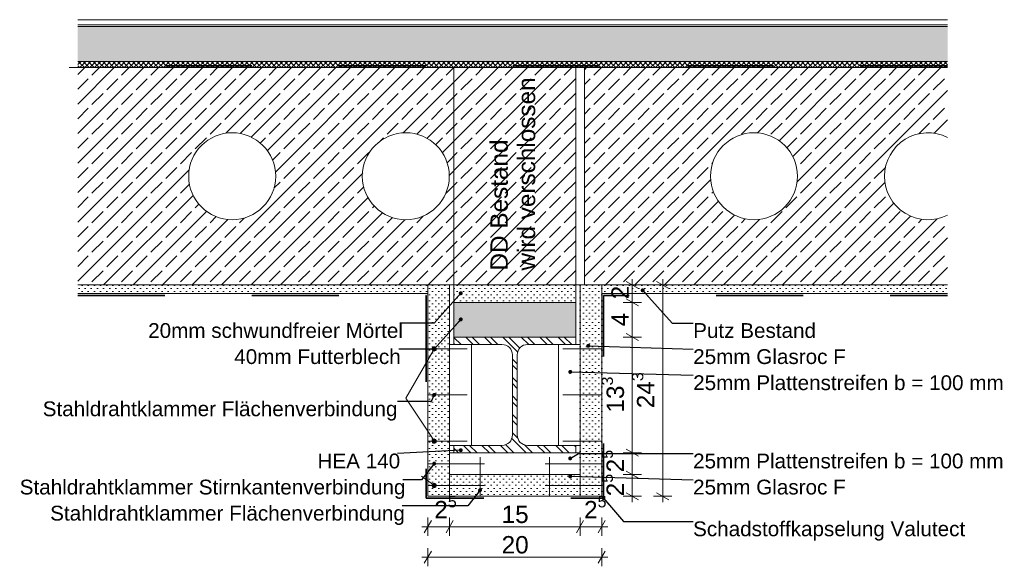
# Model space of a CAD drawing. Header units: metres. Extents: x 0 to 114, y 1 to 7.
# Tile 33 of 50: x 45.384 to 46.517, y 1.38 to 2.009. Entities that reach past the tile are written whole.
import ezdxf

# ---------------------------------------------------------------- set-up
doc = ezdxf.new("R2010")
doc.units = ezdxf.units.M
doc.header["$MEASUREMENT"] = 0
doc.linetypes.add('Strichlinie eng', pattern=[0.023, 0.015, -0.008])
doc.linetypes.add('Wipeout_Contour', pattern=[1, 0, -1])
for name, color, linetype in [('152 - Bemaßung_ Beschriftung.Ausbau', 7, 'Continuous'), ('301 - Elemente.Linie', 7, 'Continuous'), ('603 - Struktur.Bodenplatte_ Decke Roh', 7, 'Continuous'), ('650 - Abdeckung.Fußboden Aufbau', 7, 'Continuous'), ('Neubau_606 - Struktur.Wand Innen Ausbau', 7, 'Continuous'), ('Neubau_608 - Struktur.Träger', 7, 'Continuous')]:
    doc.layers.add(name, color=color, linetype=linetype)
doc.styles.add('ERSTELLTER_STIL_1', font='txt')
doc.dimstyles.new('ERSTELLTER_STIL__1', dxfattribs={"dimtxt": 0.02, "dimasz": 0.01064, "dimexe": 0.18, "dimexo": 0.0625, "dimgap": 0, "dimtad": 1, "dimtih": 1, "dimtoh": 1, "dimzin": 0, "dimdsep": 46, "dimtxsty": 'ERSTELLTER_STIL_1', "dimblk": 'ARROWHEAD_2', "dimblk1": 'ARROWHEAD_2', "dimblk2": 'ARROWHEAD_2', "dimcen": 0.09, "dimse1": 1, "dimse2": 1, "dimclrd": 7, "dimclre": 7, "dimclrt": 7, "dimazin": 0, "dimtfac": 1, "dimtdec": 4, "dimtmove": 0, "dimatfit": 3, "dimfxl": 1, "dimtolj": 1, "dimtzin": 0, "dimarcsym": 0})
doc.dimstyles.new('ERSTELLTER_STIL__2', dxfattribs={"dimtxt": 0.02, "dimasz": 0.01064, "dimexe": 0.18, "dimexo": 0.0625, "dimgap": 0, "dimtad": 1, "dimzin": 0, "dimdsep": 46, "dimtxsty": 'ERSTELLTER_STIL_1', "dimblk": 'ARROWHEAD_2', "dimblk1": 'ARROWHEAD_2', "dimblk2": 'ARROWHEAD_2', "dimcen": 0.09, "dimse1": 1, "dimse2": 1, "dimclrd": 7, "dimclre": 7, "dimclrt": 7, "dimazin": 0, "dimtfac": 1, "dimtdec": 4, "dimtmove": 0, "dimatfit": 3, "dimfxl": 1, "dimtolj": 1, "dimtzin": 0, "dimarcsym": 0})
doc.dimstyles.new('ERSTELLTER_STIL__3', dxfattribs={"dimtxt": 0.18, "dimasz": 0.00912, "dimexe": 0.18, "dimexo": 0.0625, "dimgap": 0, "dimtad": 0, "dimtih": 1, "dimtoh": 1, "dimdec": 4, "dimzin": 0, "dimdsep": 46, "dimcen": 0.09, "dimadec": 0, "dimazin": 0, "dimtfac": 1, "dimtdec": 4, "dimtmove": 0, "dimatfit": 3, "dimldrblk": 'ARROWHEAD_11', "dimfxl": 1, "dimtolj": 1, "dimtzin": 0, "dimarcsym": 0})
doc.dimstyles.new('ERSTELLTER_STIL__4', dxfattribs={"dimtxt": 0.02, "dimasz": 0.01064, "dimexe": 0.18, "dimexo": 0.0625, "dimgap": 0, "dimtad": 1, "dimzin": 0, "dimdsep": 46, "dimtxsty": 'ERSTELLTER_STIL_1', "dimblk": 'ARROWHEAD_2', "dimblk1": 'ARROWHEAD_2', "dimblk2": 'ARROWHEAD_2', "dimcen": 0.09, "dimse1": 1, "dimse2": 1, "dimclrd": 7, "dimclre": 7, "dimclrt": 7, "dimazin": 0, "dimtfac": 1, "dimtdec": 4, "dimtmove": 2, "dimatfit": 3, "dimfxl": 1, "dimtolj": 1, "dimtzin": 0, "dimarcsym": 0})
doc.dimstyles.new('ERSTELLTER_STIL__5', dxfattribs={"dimtxt": 0.02, "dimasz": 0.01064, "dimexe": 0.18, "dimexo": 0.0625, "dimgap": 0, "dimtad": 1, "dimtih": 1, "dimtoh": 1, "dimzin": 0, "dimdsep": 46, "dimtxsty": 'ERSTELLTER_STIL_1', "dimblk": 'ARROWHEAD_2', "dimblk1": 'ARROWHEAD_2', "dimblk2": 'ARROWHEAD_2', "dimcen": 0.09, "dimse1": 1, "dimse2": 1, "dimclrd": 7, "dimclre": 7, "dimclrt": 7, "dimazin": 0, "dimtfac": 1, "dimtdec": 4, "dimtmove": 2, "dimatfit": 3, "dimfxl": 1, "dimtolj": 1, "dimtzin": 0, "dimarcsym": 0})
pattern_1 = [(45, (1.2337897, -7.991402), (-0.0035355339, 0.0035355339), [0, -0.005])]
pattern_2 = [(45, (1.23379, -7.991402), (-0.016970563, 0.016970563), []), (45, (1.225304, -7.982917), (-0.016970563, 0.016970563), [0.018, -0.006])]

# ---------------------------------------------------------------- blocks, each defined once
blk = doc.blocks.new('*D128', base_point=(1.2338, -7.9914))
at = {"layer": '152 - Bemaßung_ Beschriftung.Ausbau', "color": 7, "linetype": 'Continuous', "lineweight": 5}
for p, q in [((46.0993, 1.4856), (46.0783, 1.4856)), ((46.0818, 1.4896), (46.0958, 1.4816)), ((46.0888, 1.4606), (46.0888, 1.4856)), ((46.0993, 1.4606), (46.0783, 1.4606)), ((46.0818, 1.4646), (46.0958, 1.4566)), ((46.0888, 1.4538), (46.0888, 1.4606))]:
    blk.add_line(p, q, dxfattribs=at)
at = {"layer": '152 - Bemaßung_ Beschriftung.Ausbau', "color": 7, "lineweight": 5, "insert": (46.085, 1.4606), "char_height": 0.02, "attachment_point": 7, "rotation": 90, "style": 'ERSTELLTER_STIL_1'}
blk.add_mtext('\\A1;{\\pql;\\fArial|b0|i0|c0|p38;2\\fArial|b0|i0|c0|p38;\\A1{\\H.66x;\\S5^  ;}}', dxfattribs=at)
blk = doc.blocks.new('ARROWHEAD_2')
at = {"color": 0, "linetype": 'Continuous', "lineweight": 0}
for p, q in [((0, 0), (-1, 0)), ((-0.38, -0.66), (0.38, 0.66))]:
    blk.add_line(p, q, dxfattribs=at)
blk = doc.blocks.new('*D129', base_point=(1.2338, -7.9914))
at = {"layer": '152 - Bemaßung_ Beschriftung.Ausbau', "color": 7, "linetype": 'Continuous', "lineweight": 5}
for p, q in [((46.0993, 1.5106), (46.0783, 1.5106)), ((46.0818, 1.5146), (46.0958, 1.5066)), ((46.0888, 1.4856), (46.0888, 1.5106)), ((46.0993, 1.4856), (46.0783, 1.4856)), ((46.0818, 1.4896), (46.0958, 1.4816))]:
    blk.add_line(p, q, dxfattribs=at)
at = {"layer": '152 - Bemaßung_ Beschriftung.Ausbau', "color": 7, "lineweight": 5, "insert": (46.085, 1.4882), "char_height": 0.02, "attachment_point": 7, "rotation": 90, "style": 'ERSTELLTER_STIL_1'}
blk.add_mtext('\\A1;{\\pql;\\fArial|b0|i0|c0|p38;2\\fArial|b0|i0|c0|p38;\\A1{\\H.66x;\\S5^  ;}}', dxfattribs=at)
blk = doc.blocks.new('*D130', base_point=(1.2338, -7.9914))
at = {"layer": '152 - Bemaßung_ Beschriftung.Ausbau', "color": 7, "linetype": 'Continuous', "lineweight": 5}
for p, q in [((46.0993, 1.6436), (46.0783, 1.6436)), ((46.0818, 1.6476), (46.0958, 1.6396)), ((46.0888, 1.5106), (46.0888, 1.6436)), ((46.0993, 1.5106), (46.0783, 1.5106)), ((46.0818, 1.5146), (46.0958, 1.5066))]:
    blk.add_line(p, q, dxfattribs=at)
at = {"layer": '152 - Bemaßung_ Beschriftung.Ausbau', "color": 7, "lineweight": 5, "insert": (46.0851, 1.5569), "char_height": 0.02, "attachment_point": 7, "rotation": 90, "style": 'ERSTELLTER_STIL_1'}
blk.add_mtext('\\A1;{\\pql;\\fArial|b0|i0|c0|p38;13\\fArial|b0|i0|c0|p38;\\A1{\\H.66x;\\S3^  ;}}', dxfattribs=at)
blk = doc.blocks.new('*D131', base_point=(1.2338, -7.9914))
at = {"layer": '152 - Bemaßung_ Beschriftung.Ausbau', "color": 7, "linetype": 'Continuous', "lineweight": 5}
for p, q in [((46.0818, 1.6876), (46.0958, 1.6796)), ((46.0993, 1.6836), (46.0783, 1.6836)), ((46.0888, 1.6436), (46.0888, 1.6836)), ((46.0993, 1.6436), (46.0783, 1.6436)), ((46.0818, 1.6476), (46.0958, 1.6396))]:
    blk.add_line(p, q, dxfattribs=at)
at = {"layer": '152 - Bemaßung_ Beschriftung.Ausbau', "color": 7, "lineweight": 5, "insert": (46.0848, 1.656), "char_height": 0.02, "attachment_point": 7, "rotation": 90, "style": 'ERSTELLTER_STIL_1'}
blk.add_mtext('\\A1;{\\pql;\\fArial|b0|i0|c0|p38;4}', dxfattribs=at)
blk = doc.blocks.new('*D132', base_point=(1.2338, -7.9914))
at = {"layer": '152 - Bemaßung_ Beschriftung.Ausbau', "color": 7, "linetype": 'Continuous', "lineweight": 5}
for p, q in [((46.0888, 1.7036), (46.0888, 1.7104)), ((46.0993, 1.7036), (46.0783, 1.7036)), ((46.0958, 1.6996), (46.0818, 1.7076)), ((46.0888, 1.6836), (46.0888, 1.7036)), ((46.0818, 1.6876), (46.0958, 1.6796)), ((46.0993, 1.6836), (46.0783, 1.6836))]:
    blk.add_line(p, q, dxfattribs=at)
at = {"layer": '152 - Bemaßung_ Beschriftung.Ausbau', "color": 7, "lineweight": 5, "insert": (46.0848, 1.6871), "char_height": 0.02, "attachment_point": 7, "rotation": 90, "style": 'ERSTELLTER_STIL_1'}
blk.add_mtext('\\A1;{\\pql;\\fArial|b0|i0|c0|p38;2}', dxfattribs=at)
blk = doc.blocks.new('*D133', base_point=(1.2338, -7.9914))
at = {"layer": '152 - Bemaßung_ Beschriftung.Ausbau', "color": 7, "linetype": 'Continuous', "lineweight": 5}
for p, q in [((45.8578, 1.4326), (45.8497, 1.4186)), ((45.8538, 1.4151), (45.8538, 1.4361)), ((45.8828, 1.4326), (45.8747, 1.4186)), ((45.8788, 1.4151), (45.8788, 1.4361)), ((45.8469, 1.4256), (45.8538, 1.4256)), ((45.8538, 1.4256), (45.8788, 1.4256))]:
    blk.add_line(p, q, dxfattribs=at)
at = {"layer": '152 - Bemaßung_ Beschriftung.Ausbau', "color": 7, "lineweight": 5, "insert": (45.8612, 1.4294), "char_height": 0.02, "attachment_point": 7, "style": 'ERSTELLTER_STIL_1'}
blk.add_mtext('\\A1;{\\pql;\\fArial|b0|i0|c0|p38;2\\fArial|b0|i0|c0|p38;\\A1{\\H.66x;\\S5^  ;}}', dxfattribs=at)
blk = doc.blocks.new('*D134', base_point=(1.2338, -7.9914))
at = {"layer": '152 - Bemaßung_ Beschriftung.Ausbau', "color": 7, "linetype": 'Continuous', "lineweight": 5}
for p, q in [((45.8828, 1.4326), (45.8747, 1.4186)), ((45.8788, 1.4151), (45.8788, 1.4361)), ((46.0328, 1.4326), (46.0247, 1.4186)), ((46.0288, 1.4151), (46.0288, 1.4361)), ((45.8788, 1.4256), (46.0288, 1.4256))]:
    blk.add_line(p, q, dxfattribs=at)
at = {"layer": '152 - Bemaßung_ Beschriftung.Ausbau', "color": 7, "lineweight": 5, "insert": (45.9386, 1.4296), "char_height": 0.02, "attachment_point": 7, "style": 'ERSTELLTER_STIL_1'}
blk.add_mtext('\\A1;{\\pql;\\fArial|b0|i0|c0|p38;15}', dxfattribs=at)
blk = doc.blocks.new('*D135', base_point=(1.2338, -7.9914))
at = {"layer": '152 - Bemaßung_ Beschriftung.Ausbau', "color": 7, "linetype": 'Continuous', "lineweight": 5}
for p, q in [((46.0328, 1.4326), (46.0247, 1.4186)), ((46.0288, 1.4151), (46.0288, 1.4361)), ((46.0497, 1.4186), (46.0578, 1.4326)), ((46.0538, 1.4151), (46.0538, 1.4361)), ((46.0288, 1.4256), (46.0538, 1.4256)), ((46.0538, 1.4256), (46.0606, 1.4256))]:
    blk.add_line(p, q, dxfattribs=at)
at = {"layer": '152 - Bemaßung_ Beschriftung.Ausbau', "color": 7, "lineweight": 5, "insert": (46.0334, 1.4294), "char_height": 0.02, "attachment_point": 7, "style": 'ERSTELLTER_STIL_1'}
blk.add_mtext('\\A1;{\\pql;\\fArial|b0|i0|c0|p38;2\\fArial|b0|i0|c0|p38;\\A1{\\H.66x;\\S5^  ;}}', dxfattribs=at)
blk = doc.blocks.new('*D136', base_point=(1.2338, -7.9914))
at = {"layer": '152 - Bemaßung_ Beschriftung.Ausbau', "color": 7, "linetype": 'Continuous', "lineweight": 5}
for p, q in [((45.8578, 1.3976), (45.8497, 1.3836)), ((45.8538, 1.3801), (45.8538, 1.4011)), ((46.0497, 1.3836), (46.0578, 1.3976)), ((46.0538, 1.3801), (46.0538, 1.4011)), ((45.8469, 1.3906), (45.8538, 1.3906)), ((45.8538, 1.3906), (46.0538, 1.3906)), ((46.0538, 1.3906), (46.0606, 1.3906))]:
    blk.add_line(p, q, dxfattribs=at)
at = {"layer": '152 - Bemaßung_ Beschriftung.Ausbau', "color": 7, "lineweight": 5, "insert": (45.9386, 1.3946), "char_height": 0.02, "attachment_point": 7, "style": 'ERSTELLTER_STIL_1'}
blk.add_mtext('\\A1;{\\pql;\\fArial|b0|i0|c0|p38;20}', dxfattribs=at)
blk = doc.blocks.new('*D137', base_point=(1.2338, -7.9914))
at = {"layer": '152 - Bemaßung_ Beschriftung.Ausbau', "color": 7, "linetype": 'Continuous', "lineweight": 5}
for p, q in [((46.1238, 1.7036), (46.1238, 1.7104)), ((46.1343, 1.7036), (46.1133, 1.7036)), ((46.1308, 1.6996), (46.1168, 1.7076)), ((46.1238, 1.4606), (46.1238, 1.7036)), ((46.1343, 1.4606), (46.1133, 1.4606)), ((46.1168, 1.4646), (46.1308, 1.4566)), ((46.1238, 1.4538), (46.1238, 1.4606))]:
    blk.add_line(p, q, dxfattribs=at)
at = {"layer": '152 - Bemaßung_ Beschriftung.Ausbau', "color": 7, "lineweight": 5, "insert": (46.12, 1.5619), "char_height": 0.02, "attachment_point": 7, "rotation": 90, "style": 'ERSTELLTER_STIL_1'}
blk.add_mtext('\\A1;{\\pql;\\fArial|b0|i0|c0|p38;24\\fArial|b0|i0|c0|p38;\\A1{\\H.66x;\\S3^  ;}}', dxfattribs=at)
blk = doc.blocks.new('ARROWHEAD_11')
at = {"color": 0, "linetype": 'Continuous', "lineweight": 0}
blk.add_line((0, 0), (-1, 0), dxfattribs=at)
at = {"color": 0, "linetype": 'Continuous', "lineweight": 0, "const_width": 0.25, "flags": 128}
blk.add_lwpolyline([(-0.125, 0, 1), (0.125, 0, 1)], format="xyb", close=True, dxfattribs=at)

msp = doc.modelspace()

# ---------------------------------------------------------------- hatches: boundary and pattern name
at = {"linetype": 'Continuous', "lineweight": 5}
h = msp.add_hatch(dxfattribs=at)
h.set_pattern_fill('Metall__Stahl_0007', color=1, style=0, pattern_type=2)
h.set_pattern_definition([(135, (1.23379, -7.991402), (0.0106066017, 0.0106066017), []), (135, (1.230254, -7.994937), (0.0106066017, 0.0106066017), [])])
h.paths.add_polyline_path([(46.0238, 1.6436), (45.8838, 1.6436), (45.8838, 1.6351), (45.939, 1.6351, -0.414214), (45.951, 1.6231), (45.951, 1.5311, -0.414214), (45.939, 1.5191), (45.8838, 1.5191), (45.8838, 1.5106), (46.0238, 1.5106), (46.0238, 1.5191), (45.9685, 1.5191, -0.414214), (45.9565, 1.5311), (45.9565, 1.6231, -0.414214), (45.9685, 1.6351), (46.0238, 1.6351)])
at = {"layer": '152 - Bemaßung_ Beschriftung.Ausbau', "linetype": 'Continuous', "lineweight": 0, "true_color": 0x000000}
for points in [[(45.8585, 1.6301), (45.8587, 1.6291), (45.8593, 1.6283), (45.8601, 1.6278), (45.861, 1.6276), (45.862, 1.6278), (45.8628, 1.6283), (45.8634, 1.6291), (45.8635, 1.6301), (45.8634, 1.6311), (45.8628, 1.6319), (45.862, 1.6324), (45.861, 1.6326), (45.8601, 1.6324), (45.8593, 1.6319), (45.8587, 1.6311)], [(45.8585, 1.5241), (45.8587, 1.5231), (45.8593, 1.5223), (45.8601, 1.5218), (45.861, 1.5216), (45.862, 1.5218), (45.8628, 1.5223), (45.8634, 1.5231), (45.8635, 1.5241), (45.8634, 1.5251), (45.8628, 1.5259), (45.862, 1.5264), (45.861, 1.5266), (45.8601, 1.5264), (45.8593, 1.5259), (45.8587, 1.5251)], [(45.8585, 1.4731), (45.8587, 1.4721), (45.8593, 1.4713), (45.8601, 1.4708), (45.861, 1.4706), (45.862, 1.4708), (45.8628, 1.4713), (45.8634, 1.4721), (45.8635, 1.4731), (45.8634, 1.4741), (45.8628, 1.4749), (45.862, 1.4754), (45.861, 1.4756), (45.8601, 1.4754), (45.8593, 1.4749), (45.8587, 1.4741)]]:
    msp.add_hatch(color=18, dxfattribs=at).paths.add_polyline_path(points)
at = {"layer": '603 - Struktur.Bodenplatte_ Decke Roh', "linetype": 'Continuous', "lineweight": 5}
h = msp.add_hatch(dxfattribs=at)
h.set_pattern_fill('Beton__Stahlbeton_0007', style=0, pattern_type=2)
h.set_pattern_definition(pattern_2)
h.paths.add_polyline_path([(45.4513, 1.7036), (46.0238, 1.7036), (46.0238, 1.9536), (45.4513, 1.9536)])
h.paths.add_polyline_path([(45.8288, 1.7786, 0.414214), (45.8788, 1.8286, 0.414214), (45.8288, 1.8786, 0.414214), (45.7788, 1.8286, 0.414214)], flags=0)
h.paths.add_polyline_path([(45.6288, 1.8786, -0.414214), (45.6788, 1.8286, -0.414214), (45.6288, 1.7786, -0.414214), (45.5788, 1.8286, -0.414214)], flags=0)
h = msp.add_hatch(dxfattribs=at)
h.set_pattern_fill('Beton__Stahlbeton_0007', style=0, pattern_type=2)
h.set_pattern_definition(pattern_2)
h.paths.add_polyline_path([(46.0338, 1.9536), (46.0338, 1.7036), (46.4513, 1.7036), (46.4513, 1.7839, -0.117224), (46.4288, 1.7786, -0.414214), (46.3788, 1.8286, -0.414214), (46.4288, 1.8786, -0.117224), (46.4513, 1.8732), (46.4513, 1.9536)])
h.paths.add_polyline_path([(46.2288, 1.8786, -0.414214), (46.2788, 1.8286, -0.414214), (46.2288, 1.7786, -0.414214), (46.1788, 1.8286, -0.414214)], flags=0)
h = msp.add_hatch(dxfattribs=at)
h.set_pattern_fill('Gips_0007', style=0, pattern_type=2)
h.set_pattern_definition(pattern_1)
h.paths.add_polyline_path([(45.4513, 1.7036), (45.4513, 1.6936), (45.8538, 1.6936), (45.8538, 1.7036)])
h = msp.add_hatch(dxfattribs=at)
h.set_pattern_fill('Gips_0007', color=1, style=0, pattern_type=2)
h.set_pattern_definition(pattern_1)
h.paths.add_polyline_path([(45.8838, 1.7036), (45.8838, 1.6836), (46.0238, 1.6836), (46.0238, 1.7036)])
h = msp.add_hatch(dxfattribs=at)
h.set_pattern_fill('Gips_0007', style=0, pattern_type=2)
h.set_pattern_definition(pattern_1)
h.paths.add_polyline_path([(46.0538, 1.6936), (46.4513, 1.6936), (46.4513, 1.7036), (46.0538, 1.7036)])
at = {"layer": '603 - Struktur.Bodenplatte_ Decke Roh', "linetype": 'Continuous', "lineweight": 0, "true_color": 0xffbfbf}
msp.add_hatch(color=254, dxfattribs=at).paths.add_polyline_path([(45.8838, 1.6836), (46.0238, 1.6836), (46.0238, 1.6436), (45.8838, 1.6436)])
at = {"layer": '650 - Abdeckung.Fußboden Aufbau', "linetype": 'Continuous', "lineweight": 5}
h = msp.add_hatch(dxfattribs=at)
h.set_pattern_fill('Beton__unbewehrt_0007', color=1, style=0, pattern_type=2)
h.set_pattern_definition([(45, (1.23379, -7.991402), (-0.0070710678, 0.0070710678), [0.0075, -0.0025]), (45, (1.23379, -7.984331), (-0.0070710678, 0.0070710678), [0.0075, -0.0025])])
h.paths.add_polyline_path([(45.4513, 2.0006), (45.4513, 1.9606), (46.4513, 1.9606), (46.4513, 2.0006)])
h = msp.add_hatch(dxfattribs=at)
h.set_pattern_fill('Dämmung__hart_2_0007', color=1, style=0, pattern_type=2)
h.set_pattern_definition([(45, (1.2337897, -7.991402), (-0.00282842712, 0.00282842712), []), (135, (1.2337897, -7.991402), (0.00282842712, 0.00282842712), [])])
h.paths.add_polyline_path([(45.4513, 1.9606), (45.4513, 1.9536), (46.4513, 1.9536), (46.4513, 1.9606)])
at = {"layer": 'Neubau_606 - Struktur.Wand Innen Ausbau', "linetype": 'Continuous', "lineweight": 5}
h = msp.add_hatch(dxfattribs=at)
h.set_pattern_fill('Gips_0007', style=0, pattern_type=2)
h.set_pattern_definition(pattern_1)
h.paths.add_polyline_path([(45.8788, 1.7036), (45.8538, 1.7036), (45.8538, 1.4606), (45.8788, 1.4606)])
h = msp.add_hatch(dxfattribs=at)
h.set_pattern_fill('Gips_0007', style=0, pattern_type=2)
h.set_pattern_definition(pattern_1)
h.paths.add_polyline_path([(46.0538, 1.7036), (46.0288, 1.7036), (46.0288, 1.4606), (46.0538, 1.4606)])
h = msp.add_hatch(dxfattribs=at)
h.set_pattern_fill('Gips_0007', style=0, pattern_type=2)
h.set_pattern_definition(pattern_1)
h.paths.add_polyline_path([(45.8788, 1.4856), (45.8788, 1.4606), (46.0288, 1.4606), (46.0288, 1.4856)])

# ---------------------------------------------------------------- linework, layer by layer
at = {"color": 1, "linetype": 'Continuous', "lineweight": 9, "flags": 128}
msp.add_lwpolyline([(46.0238, 1.6436), (45.8838, 1.6436), (45.8838, 1.6351), (45.939, 1.6351, -0.414214), (45.951, 1.6231), (45.951, 1.5311, -0.414214), (45.939, 1.5191), (45.8838, 1.5191), (45.8838, 1.5106), (46.0238, 1.5106), (46.0238, 1.5191), (45.9685, 1.5191, -0.414214), (45.9565, 1.5311), (45.9565, 1.6231, -0.414214), (45.9685, 1.6351), (46.0238, 1.6351)], format="xyb", close=True, dxfattribs=at)
at = {"layer": '152 - Bemaßung_ Beschriftung.Ausbau', "color": 7, "linetype": 'Continuous', "lineweight": 9}
for p, q in [((45.8286, 1.5736), (45.8598, 1.6279)), ((45.8286, 1.5736), (45.8597, 1.5262)), ((45.8465, 1.4836), (45.859, 1.4746))]:
    msp.add_line(p, q, dxfattribs=at)
for centre in [(45.861, 1.6301), (45.861, 1.5241), (45.861, 1.4731)]:
    msp.add_circle(centre, 0.0025, dxfattribs=at)
at = {"layer": '301 - Elemente.Linie', "color": 7, "linetype": 'Continuous', "lineweight": 18}
for p, q in [((45.8538, 1.6301), (45.8988, 1.6301)), ((46.0538, 1.6301), (46.0088, 1.6301)), ((45.8538, 1.5771), (45.8988, 1.5771)), ((46.0538, 1.5771), (46.0088, 1.5771)), ((45.8538, 1.5241), (45.8988, 1.5241)), ((46.0538, 1.5241), (46.0088, 1.5241)), ((45.8538, 1.4981), (45.9188, 1.4981)), ((45.9138, 1.5056), (45.9138, 1.4606)), ((46.0538, 1.4981), (45.9888, 1.4981)), ((45.9938, 1.5056), (45.9938, 1.4606)), ((45.8538, 1.4731), (45.9188, 1.4731)), ((46.0538, 1.4731), (45.9888, 1.4731))]:
    msp.add_line(p, q, dxfattribs=at)
at = {"layer": '301 - Elemente.Linie', "color": 7, "linetype": 'Continuous', "lineweight": 13, "flags": 128}
for points in [[(45.5788, 1.8286, -1), (45.6788, 1.8286, -1)], [(45.7784, 1.8286, -1), (45.8784, 1.8286, -1)], [(46.1788, 1.8286, -1), (46.2788, 1.8286, -1)]]:
    msp.add_lwpolyline(points, format="xyb", close=True, dxfattribs=at)
msp.add_lwpolyline([(46.4513, 1.7839, -0.558559), (46.3788, 1.8286, -0.558559), (46.4513, 1.8732)], format="xyb", dxfattribs=at)
at = {"layer": '301 - Elemente.Linie', "color": 92, "linetype": 'Strichlinie eng', "lineweight": 35, "true_color": 0x00be00, "flags": 128}
msp.add_lwpolyline([(45.4513, 1.6916), (45.8518, 1.6916), (45.8518, 1.4586), (46.0557, 1.4586), (46.0557, 1.6916), (46.4513, 1.6916)], dxfattribs=at)
at = {"layer": '603 - Struktur.Bodenplatte_ Decke Roh', "color": 1, "linetype": 'Continuous', "lineweight": 13}
msp.add_line((45.4413, 1.9536), (46.4513, 1.9536), dxfattribs=at)
at = {"layer": '603 - Struktur.Bodenplatte_ Decke Roh', "color": 7, "linetype": 'Continuous', "lineweight": 13}
for p, q in [((46.4513, 1.9536), (45.4513, 1.9536)), ((46.0238, 1.9536), (46.0238, 1.7036)), ((46.0338, 1.9536), (46.0338, 1.7036)), ((46.4513, 1.7036), (45.4513, 1.7036))]:
    msp.add_line(p, q, dxfattribs=at)
at = {"layer": '603 - Struktur.Bodenplatte_ Decke Roh', "color": 7, "linetype": 'Continuous', "lineweight": 5}
for p, q in [((45.8538, 1.6936), (45.4513, 1.6936)), ((46.4513, 1.6936), (46.0538, 1.6936))]:
    msp.add_line(p, q, dxfattribs=at)
at = {"layer": '603 - Struktur.Bodenplatte_ Decke Roh', "color": 1, "linetype": 'Continuous', "lineweight": 9, "flags": 128}
for points in [[(45.8838, 1.7036), (45.8838, 1.6836), (46.0238, 1.6836), (46.0238, 1.7036)], [(45.8838, 1.6836), (46.0238, 1.6836), (46.0238, 1.6436), (45.8838, 1.6436)]]:
    msp.add_lwpolyline(points, close=True, dxfattribs=at)
at = {"layer": '650 - Abdeckung.Fußboden Aufbau', "color": 1, "linetype": 'Continuous', "lineweight": 13}
for p, q in [((46.4513, 2.0086), (45.4513, 2.0086)), ((46.4513, 2.0026), (45.4513, 2.0026)), ((46.4513, 2.0006), (45.4513, 2.0006)), ((46.4513, 1.9606), (45.4513, 1.9606))]:
    msp.add_line(p, q, dxfattribs=at)
at = {"layer": 'Neubau_606 - Struktur.Wand Innen Ausbau', "color": 1, "linetype": 'Continuous', "lineweight": 9, "flags": 128}
for points in [[(45.8788, 1.7036), (45.8538, 1.7036), (45.8538, 1.4606), (45.8788, 1.4606)], [(46.0538, 1.7036), (46.0288, 1.7036), (46.0288, 1.4606), (46.0538, 1.4606)], [(45.9038, 1.6351), (45.8788, 1.6351), (45.8788, 1.5191), (45.9038, 1.5191)], [(46.0288, 1.6351), (46.0038, 1.6351), (46.0038, 1.5191), (46.0288, 1.5191)], [(46.0288, 1.5106), (45.8788, 1.5106), (45.8788, 1.4856), (46.0288, 1.4856)], [(45.8788, 1.4856), (45.8788, 1.4606), (46.0288, 1.4606), (46.0288, 1.4856)]]:
    msp.add_lwpolyline(points, close=True, dxfattribs=at)
at = {"layer": 'Neubau_608 - Struktur.Träger', "color": 1, "linetype": 'Continuous', "lineweight": 9}
for p, q in [((45.8838, 1.6436), (45.8838, 1.6351)), ((45.9038, 1.6436), (45.8838, 1.6436)), ((46.0038, 1.6436), (46.0038, 1.6436)), ((46.0238, 1.6436), (46.0038, 1.6436)), ((46.0238, 1.6436), (46.0238, 1.6351)), ((46.0238, 1.6351), (46.0038, 1.6351)), ((45.8838, 1.5191), (45.8838, 1.5106)), ((46.0238, 1.5191), (46.0238, 1.5106))]:
    msp.add_line(p, q, dxfattribs=at)

# ---------------------------------------------------------------- texts
at = {"layer": '152 - Bemaßung_ Beschriftung.Ausbau', "color": 7, "linetype": 'Continuous', "lineweight": 9, "char_height": 0.017, "style": 'ERSTELLTER_STIL_1'}
for s, insert, attachment_point in [('\\A1;{\\pql;\\fArial|b0|i0|c0|p38;20mm \\fArial|b0|i0|c0|p38;schwundfreier Mörtel}', (45.5322, 1.6597), 1), ('\\A1;{\\pql;\\fArial|b0|i0|c0|p38;Putz Bestand}', (46.1588, 1.6597), 1), ('\\A1;{\\pql;\\fArial|b0|i0|c0|p38;40mm Futterblech}', (45.6312, 1.6297), 1), ('\\A1;{\\pql;\\fArial|b0|i0|c0|p38;2\\fArial|b0|i0|c0|p38;5m\\fArial|b0|i0|c0|p38;m Glasroc F}', (46.1588, 1.6297), 1), ('\\A1;{\\pql;\\fArial|b0|i0|c0|p38;25mm \\fArial|b0|i0|c0|p38;Plattenstreifen b = 100 mm}', (46.1588, 1.5997), 1), ('\\A1;{\\pqr;\\fArial|b0|i0|c0|p38;Stahldrahtklammer Flächenverbindung}', (45.8188, 1.5697), 3), ('\\A1;{\\pql;\\fArial|b0|i0|c0|p38;HEA 140}', (45.7269, 1.5097), 1), ('\\A1;{\\pql;\\fArial|b0|i0|c0|p38;25mm \\fArial|b0|i0|c0|p38;Plattenstreifen b = 100 mm}', (46.1587, 1.5097), 1), ('\\A1;{\\pql;\\fArial|b0|i0|c0|p38;Stahldrahtklammer Stirnkantenverbindung}', (45.3845, 1.4797), 1), ('\\A1;{\\pql;\\fArial|b0|i0|c0|p38;2\\fArial|b0|i0|c0|p38;5m\\fArial|b0|i0|c0|p38;m Glasroc F}', (46.1587, 1.4797), 1), ('\\A1;{\\pql;\\fArial|b0|i0|c0|p38;Stahldrahtklammer Flächenverbindung}', (45.4195, 1.4497), 1), ('\\A1;{\\pql;\\fArial|b0|i0|c0|p38;Schadstoffkapselung\\fArial|b0|i0|c0|p38; \\fArial|b0|i0|c0|p38;Valutect}', (46.1587, 1.4317), 1)]:
    msp.add_mtext(s, dxfattribs=dict(at, insert=insert, attachment_point=attachment_point))

# ---------------------------------------------------------------- dimensions: what is measured, and where the dimension line sits
at = {"layer": '152 - Bemaßung_ Beschriftung.Ausbau', "color": 7, "linetype": 'Continuous', "lineweight": 5}
for base, p1, p2, dimstyle, picture, middle in [((46.0888, 1.6836), (46.0238, 1.6436), (46.0238, 1.6836), 'ERSTELLTER_STIL__2', '*D131', (46.0748, 1.6636)), ((46.0888, 1.6436), (45.8838, 1.5106), (46.0238, 1.6436), 'ERSTELLTER_STIL__2', '*D130', (46.0748, 1.5992)), ((46.0887646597, 1.5105980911), (45.8787646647, 1.4855980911), (45.8837646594, 1.5105980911), 'ERSTELLTER_STIL__4', '*D129', (46.0747646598, 1.5228809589)), ((46.0887646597, 1.4855980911), (45.8537646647, 1.4605980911), (45.8787646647, 1.4855980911), 'ERSTELLTER_STIL__4', '*D128', (46.0747646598, 1.4951859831))]:
    dim = msp.add_linear_dim(base=base, p1=p1, p2=p2, angle=90, dimstyle=dimstyle, dxfattribs=at)
    dim.commit()
    dim.dimension.update_dxf_attribs({"geometry": picture, "text_midpoint": middle, "dimtype": 160, "text_rotation": 90})
for base, p1, p2, dimstyle, picture, middle in [((45.8787646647, 1.4255980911), (45.8537646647, 1.4605980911), (45.8787646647, 1.4605980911), 'ERSTELLTER_STIL__5', '*D133', (45.8958364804, 1.439598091)), ((46.0537646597, 1.4255980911), (46.0287646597, 1.4605980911), (46.0537646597, 1.4605980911), 'ERSTELLTER_STIL__5', '*D135', (46.0680272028, 1.439598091)), ((46.0538, 1.3906), (45.8538, 1.4606), (46.0538, 1.4606), 'ERSTELLTER_STIL__1', '*D136', (45.9538, 1.4046)), ((46.0288, 1.4256), (45.8788, 1.4606), (46.0288, 1.4606), 'ERSTELLTER_STIL__1', '*D134', (45.9538, 1.4396))]:
    dim = msp.add_linear_dim(base=base, p1=p1, p2=p2, dimstyle=dimstyle, dxfattribs=at)
    dim.commit()
    dim.dimension.update_dxf_attribs({"geometry": picture, "text_midpoint": middle, "dimtype": 160})

# ---------------------------------------------------------------- leaders
at = {"layer": '152 - Bemaßung_ Beschriftung.Ausbau', "color": 7, "linetype": 'Continuous', "lineweight": 9, "annotation_type": 0, "has_hookline": 1}
for points, hookline_direction, text_width in [([(46.1008, 1.6974), (46.1346, 1.6597), (46.1588, 1.6597)], 0, 0.1376), ([(45.8916, 1.694), (45.8612, 1.6597), (45.8225, 1.6597)], 1, 0.2904), ([(45.8916, 1.664), (45.8612, 1.6297), (45.8205, 1.6297)], 1, 0.1893), ([(46.0382, 1.6336), (46.1588, 1.6297)], 0, 0.1736), ([(46.0175, 1.6036), (46.1588, 1.5997)], 0, 0.3545), ([(45.861, 1.5771), (45.8575, 1.5697), (45.8188, 1.5697)], 1, 0.4048), ([(45.8916, 1.5136), (45.8188, 1.5097)], 1, 0.0919), ([(46.0174, 1.5042), (46.0268, 1.5097), (46.1587, 1.5097)], 0, 0.3545), ([(45.861, 1.4981), (45.8465, 1.4797), (45.8249, 1.4797)], 1, 0.4404), ([(46.0175, 1.4836), (46.1587, 1.4797)], 0, 0.1736), ([(45.9138, 1.4677), (45.8997, 1.4497), (45.8243, 1.4497)], 1, 0.4048), ([(46.0557, 1.4586), (46.0787, 1.4317), (46.1587, 1.4317)], 0, 0.3113)]:
    msp.add_leader(points, dimstyle='ERSTELLTER_STIL__3', dxfattribs=dict(at, hookline_direction=hookline_direction, text_width=text_width))

# ---------------------------------------------------------------- next in the draw order: wipeouts: each hides what was drawn before it
at = {"color": 254, "linetype": 'Wipeout_Contour', "lineweight": 0, "ltscale": 183.971744}
msp.add_wipeout([(45.8838, 1.9536), (45.8838, 1.7036), (46.0238, 1.7036), (46.0238, 1.9536)], dxfattribs=at).dxf.layer = '603 - Struktur.Bodenplatte_ Decke Roh'

# ---------------------------------------------------------------- next in the draw order: hatches: boundary and pattern name
at = {"layer": '603 - Struktur.Bodenplatte_ Decke Roh', "linetype": 'Continuous', "lineweight": 5}
h = msp.add_hatch(dxfattribs=at)
h.set_pattern_fill('Beton__Stahlbeton_0007', color=1, style=0, pattern_type=2)
h.set_pattern_definition(pattern_2)
h.paths.add_polyline_path([(45.8838, 1.9536), (45.8838, 1.7036), (46.0238, 1.7036), (46.0238, 1.9536)])

# ---------------------------------------------------------------- next in the draw order: linework, layer by layer
at = {"layer": '301 - Elemente.Linie', "color": 92, "linetype": 'Strichlinie eng', "lineweight": 35, "true_color": 0x00be00, "flags": 128}
msp.add_lwpolyline([(46.4513, 1.9556), (45.4513, 1.9556)], dxfattribs=at)
at = {"layer": '603 - Struktur.Bodenplatte_ Decke Roh', "color": 1, "linetype": 'Continuous', "lineweight": 13, "flags": 128}
msp.add_lwpolyline([(45.8838, 1.9536), (45.8838, 1.7036), (46.0238, 1.7036), (46.0238, 1.9536)], close=True, dxfattribs=at)

# ---------------------------------------------------------------- next in the draw order: texts
at = {"layer": '152 - Bemaßung_ Beschriftung.Ausbau', "color": 1, "linetype": 'Continuous', "lineweight": 9, "insert": (45.9774, 1.7202), "char_height": 0.02, "attachment_point": 7, "rotation": 90, "line_spacing_factor": 0.942728, "style": 'ERSTELLTER_STIL_1'}
msp.add_mtext('\\A1;{\\pql;\\fArial|b0|i0|c0|p38;D\\fArial|b0|i0|c0|p38;D Bestand\\P\\pql;\\fArial|b0|i0|c0|p38;wird verschlossen}', dxfattribs=at)

# ---------------------------------------------------------------- next in the draw order: dimensions: what is measured, and where the dimension line sits
at = {"layer": '152 - Bemaßung_ Beschriftung.Ausbau', "color": 7, "linetype": 'Continuous', "lineweight": 5}
for base, p1, dimstyle, picture, middle in [((46.1238, 1.7036), (45.8538, 1.4606), 'ERSTELLTER_STIL__2', '*D137', (46.1098, 1.6042)), ((46.0888, 1.7036), (46.0238, 1.6836), 'ERSTELLTER_STIL__4', '*D132', (46.0748, 1.6947))]:
    dim = msp.add_linear_dim(base=base, p1=p1, p2=(46.0238, 1.7036), angle=90, dimstyle=dimstyle, dxfattribs=at)
    dim.commit()
    dim.dimension.update_dxf_attribs({"geometry": picture, "text_midpoint": middle, "dimtype": 160, "text_rotation": 90})

doc.saveas('drawing.dxf')
